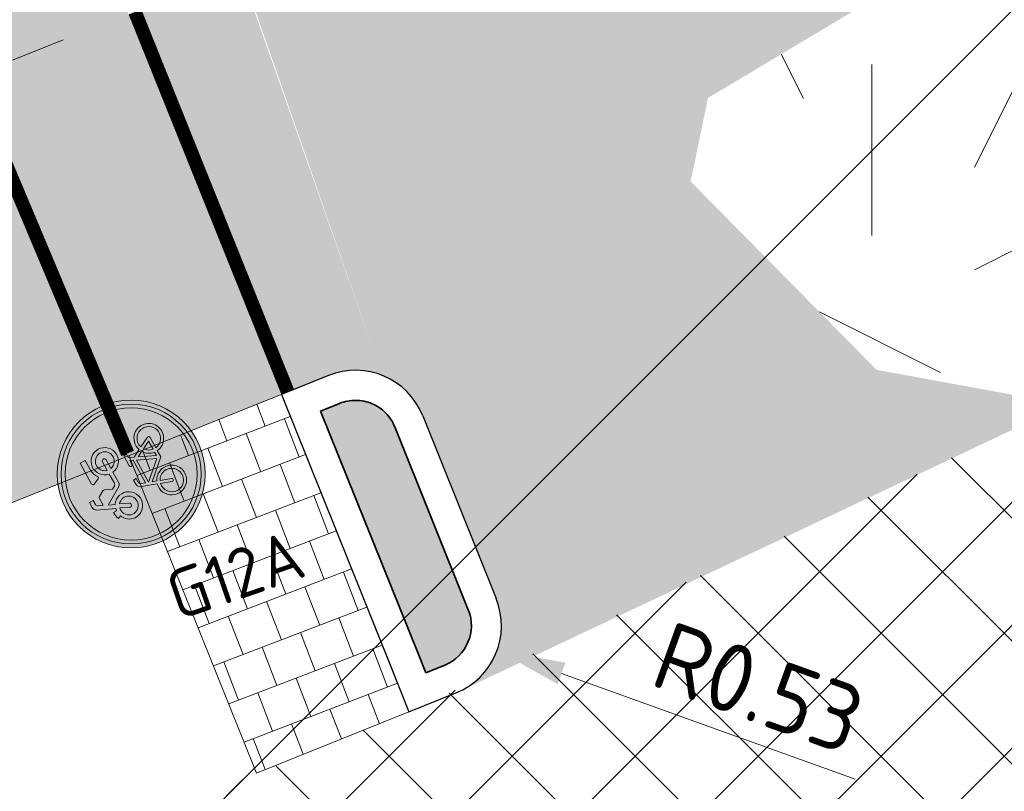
# Model space of a CAD drawing. Header units: metres. Extents: x 39929 to 50394, y 387420 to 399996.
# Tile 65 of 96: x 49084.28 to 49091.47, y 391637.69 to 391643.33. Entities that reach past the tile are written whole.
import ezdxf

# ---------------------------------------------------------------- set-up
doc = ezdxf.new("R2010")
doc.units = ezdxf.units.M
doc.linetypes.add('VH-RWSBAND-SO', pattern=[24, 10, -2, 2, -2, 2, -2, 2, -2])
doc.linetypes.add('VW-5050_STREEP', pattern=[1, 0.5, -0.5])
for name, color, linetype, lineweight in [('B-WE-GR-GRAS-A', 62, 'Continuous', 18), ('B-WE-VH-GESLOTENVERHARDING_ASFALT-G', 10, 'Continuous', 18), ('N-WE-VH-KANTOPSLUITING_TROTTOIRBAND_RWS_110 220-G', 210, 'VH-RWSBAND-SO', 35), ('N-WE-VH-KANTVERHARDING-SD', 7, 'Continuous', 25), ('N-WE-VH-OPENVERHARDING_TEGEL-A', 7, 'Continuous', 18), ('N-WE-VH-VERHARDING_ASFALT_ROOD-A', 13, 'Continuous', 18), ('N-WE-VW-MARKERING_DWARS_OVERSTEEK_KANALISATIESTREEP50_010-G', 7, 'VW-5050_STREEP', 13), ('N-WE-VW-VERKEERSTEKEN_BORD-S', 7, 'Continuous', 25), ('Topo', 7, 'Continuous', 18), ('X-XX-AL-500-T25', 7, 'Continuous', 25), ('X-XX-AL-M', 7, 'Continuous', 18), ('X-XX-AL-TEKENBLAD_KADER_BLAD4-VIEWPORT-G', 1, 'Continuous', 18), ('X-XX-AL_500-M', 7, 'Continuous', 18)]:
    doc.layers.add(name, color=color, linetype=linetype, lineweight=lineweight)
doc.layers.add('N-WE-VH-VERHARDING_ASFALT-A', color=251, linetype='Continuous', lineweight=18, transparency=0.25)
doc.layers.add('N-WE-VH-VERHARDING_ASFALT_FIETSPAD-A', color=151, linetype='Continuous', lineweight=18, transparency=0.25)
doc.layers.add('X-XX-AL-HULPLIJN_BLAUW-GD', color=5, linetype='Continuous', lineweight=18, plot=False)
doc.layers.add('X-XX-AL-TEKENBLAD_HULPLIJN-G', color=2, linetype='Continuous', lineweight=18, plot=False)
doc.styles.add('NLCS-ISO-ANNOTATIVE-T25', font='NLCS-ISO.ttf', dxfattribs={"height": 2.5})
doc.styles.add('NLCS-ISO-T25', font='NLCS-ISO.ttf', dxfattribs={"height": 2.5})
doc.dimstyles.new('NLCS-ANNOTATIVE-T25-PIJL_l2_h1', dxfattribs={"dimtxt": 2.5, "dimasz": 2.5, "dimexe": 2, "dimexo": 2, "dimgap": 0.7, "dimtad": 1, "dimzin": 0, "dimdsep": 46, "dimtxsty": 'NLCS-ISO-ANNOTATIVE-T25', "dimcen": 0, "dimdle": 2, "dimclrd": 256, "dimclre": 256, "dimclrt": 256, "dimadec": 1, "dimazin": 0, "dimtfac": 1, "dimtofl": 0, "dimtmove": 1, "dimatfit": 0, "dimfxl": 2, "dimfxlon": 1, "dimtfillclr": 256, "dimtolj": 1, "dimtzin": 0, "dimlwd": 18, "dimlwe": 18, "dimarcsym": 0})
picture_1 = doc.add_image_def('image1.tif', size_in_pixel=(8000, 10000))

# ---------------------------------------------------------------- blocks, each defined once
blk = doc.blocks.new('SVW-VERKEERSTEKEN_BORD_G12A-SO')
h = blk.add_hatch(color=146)
h.dxf.hatch_style = 1
edge = h.paths.add_edge_path(flags=17)
edge.add_arc((0, 0), 2.556, 0, 360)
edge = h.paths.add_edge_path()
edge.add_arc((0, 0), 2.7, 0, 360)
h = blk.add_hatch(color=7)
h.dxf.hatch_style = 1
edge = h.paths.add_edge_path(flags=17)
edge.add_arc((0, 0), 2.411999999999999, 0, 360)
edge = h.paths.add_edge_path()
edge.add_arc((0, 0), 2.556, 0, 360)
h = blk.add_hatch(color=146)
h.dxf.hatch_style = 1
edge = h.paths.add_edge_path()
edge.add_arc((0, 0), 2.411999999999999, 0, 360)
h = blk.add_hatch(color=7)
h.dxf.hatch_style = 1
h.paths.add_polyline_path([(-0.0395209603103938, 1.197510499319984), (-0.1704968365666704, 1.41034629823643, 0.2553060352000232), (-0.2258788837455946, 1.440596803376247), (-0.5135433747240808, 1.440596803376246), (-0.4406092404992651, 1.610765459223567, -0.3183027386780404), (-0.3433747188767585, 1.679644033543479), (-0.1853562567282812, 1.679644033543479), (-0.1853562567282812, 1.833606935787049), (-0.383897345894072, 1.833606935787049, 0.3213273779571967), (-0.5500104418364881, 1.736372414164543), (-0.8336193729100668, 1.100275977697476), (-0.9267983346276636, 1.116465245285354), (-0.9267983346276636, 1.238033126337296, 0.1068023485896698), (-1.198257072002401, 1.18939937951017), (-1.145600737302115, 1.075942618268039, 0.671061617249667), (-1.191819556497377, 0.1792868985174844, 0.9483494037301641), (-0.6918066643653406, 1.043531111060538), (-0.5905165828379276, 1.278522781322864), (-0.1813006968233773, 0.6100148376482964, 0.2591533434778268), (-0.07193246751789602, 0.5492473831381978), (0.3778060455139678, 0.5492473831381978, 0.9315490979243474), (1.370462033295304, 0.6181259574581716, 0.9228273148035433), (0.3818616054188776, 0.6991712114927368), (0.00100166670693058, 0.6991712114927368, -0.2554646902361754), (-0.08812173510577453, 0.7477719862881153), (-0.1610558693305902, 0.8612287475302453), (-0.03546540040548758, 1.132687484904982, 0.2495832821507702)])
h.paths.add_polyline_path([(-1.094607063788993, 0.3061953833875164, -0.9295088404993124), (-0.8887697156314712, 0.9604046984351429), (-1.03960478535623, 0.6328500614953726, 1), (-0.903425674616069, 0.5701411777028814), (-0.7525906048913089, 0.8976958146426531, -0.8633696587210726)], flags=16)
h.paths.add_polyline_path([(1.216136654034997, 0.6359179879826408, -0.9295088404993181), (0.5358080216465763, 0.5492473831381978), (0.896423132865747, 0.5492473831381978, 1), (0.896423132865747, 0.6991712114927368), (0.5358080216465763, 0.6991712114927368, -0.8633696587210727)], flags=16)
h = blk.add_hatch(color=7)
h.dxf.hatch_style = 1
h.paths.add_polyline_path([(0.8396782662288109, 1.238033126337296), (1.236760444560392, 1.238033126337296), (1.236760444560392, 1.440596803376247), (0.3737504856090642, 1.440596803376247, 0.5721557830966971), (0.3226817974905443, 1.353717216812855), (0.4223842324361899, 1.140765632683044, 0.4363209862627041), (0.5005162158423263, 1.117375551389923, -0.140126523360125)])
h = blk.add_hatch(color=7)
h.dxf.hatch_style = 1
h.paths.add_polyline_path([(0.4912628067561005, -0.3947748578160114), (0.5803862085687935, -0.1962502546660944), (0.7140877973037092, -0.1962502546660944), (0.7140877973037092, -0.08279349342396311), (0.2967937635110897, -0.08279349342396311, 1), (0.2967937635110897, -0.1962502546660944), (0.4588512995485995, -0.1962502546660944), (0.406161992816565, -0.3097070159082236), (-0.5338046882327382, -0.3097070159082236), (-0.468943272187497, -0.1369031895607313, -0.3458606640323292), (-0.3798417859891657, -0.08279349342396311), (-0.2380290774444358, -0.08279349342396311), (-0.2380290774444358, 0.03063029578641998), (-0.4000621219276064, 0.03046154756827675, 0.3343475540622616), (-0.5824219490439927, -0.1071268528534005), (-0.776890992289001, -0.6621780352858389, 0.7942654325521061), (-1.252066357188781, -1.612825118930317, 0.4733002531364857), (-0.4284707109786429, -1.452491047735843, 0.427470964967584), (-0.671561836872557, -0.7027006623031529), (-0.6148334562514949, -0.5365875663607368), (0.02935761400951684, -1.249673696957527), (0.2886826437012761, -1.249673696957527, 0.5293484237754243), (1.090652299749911, -1.671181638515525, 0.4761740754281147), (1.250912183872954, -0.8476350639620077, 0.3180092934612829), (0.6411536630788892, -0.686478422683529)])
h.paths.add_polyline_path([(-0.5662161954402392, -0.4190752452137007), (0.3535056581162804, -0.4190752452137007), (0.04557985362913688, -1.099749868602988)], flags=16)
h.paths.add_polyline_path([(-0.7120679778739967, -0.812101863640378, -0.5422541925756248), (-0.6332947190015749, -1.524608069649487, -0.6326380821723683), (-1.33601422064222, -1.192928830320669, -0.479902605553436), (-0.8174136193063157, -0.775634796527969), (-0.9592263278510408, -1.176739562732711, 1.053204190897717), (-0.8498251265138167, -1.209151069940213)], flags=16)
h.paths.add_polyline_path([(0.4304953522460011, -0.5244208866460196), (0.5398635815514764, -0.7351121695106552, 0.2341669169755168), (0.2886826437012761, -1.136216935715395), (0.1509254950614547, -1.136216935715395)], flags=16)
h.paths.add_polyline_path([(0.5925528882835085, -0.8404578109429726), (0.7464993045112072, -1.136216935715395), (0.406161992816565, -1.136216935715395, -0.2160576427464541)], flags=16)
h.paths.add_polyline_path([(0.406161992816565, -1.249673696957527), (0.8396782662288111, -1.249673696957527, 0.566150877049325), (0.8883120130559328, -1.168628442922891), (0.6938429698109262, -0.7877685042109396, -0.5642606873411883), (1.255989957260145, -1.258442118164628, -0.3964878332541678), (0.791426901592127, -1.620578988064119, -0.3501344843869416)], flags=16)
at = {"color": 7, "lineweight": 0}
for points in [[(0.3818616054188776, 0.6991712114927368, -0.9228273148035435), (1.370462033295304, 0.6181259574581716, -0.931549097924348), (0.3778060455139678, 0.5492473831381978), (-0.07193246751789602, 0.5492473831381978, -0.2591533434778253), (-0.1813006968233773, 0.6100148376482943), (-0.5905165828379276, 1.278522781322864), (-0.6918066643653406, 1.043531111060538, -0.9483494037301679), (-1.191819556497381, 0.1792868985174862, -0.6710616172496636), (-1.145600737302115, 1.075942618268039), (-1.198257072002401, 1.18939937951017, -0.1068023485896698), (-0.9267983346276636, 1.238033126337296), (-0.9267983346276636, 1.116465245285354), (-0.8336193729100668, 1.100275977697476), (-0.5500104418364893, 1.736372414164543, -0.3213273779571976), (-0.3838973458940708, 1.833606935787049), (-0.1853562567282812, 1.833606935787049), (-0.1853562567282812, 1.679644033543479), (-0.3433747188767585, 1.679644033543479, 0.3183027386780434), (-0.4406092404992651, 1.610765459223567), (-0.5135433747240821, 1.440596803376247), (-0.2258788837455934, 1.440596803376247, -0.2655979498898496), (-0.1691669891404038, 1.408185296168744), (-0.0395209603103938, 1.197510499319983, -0.2495832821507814), (-0.03546540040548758, 1.132687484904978), (-0.1610558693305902, 0.8612287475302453), (-0.08812173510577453, 0.747771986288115, 0.2554646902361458), (0.001001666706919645, 0.6991712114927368)], [(1.236760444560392, 1.440596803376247), (0.373750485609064, 1.440596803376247, 0.5265277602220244), (0.3192099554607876, 1.361132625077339), (0.4223842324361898, 1.140765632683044, 0.4856487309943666), (0.5079099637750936, 1.122579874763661, -0.1366086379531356), (0.8396782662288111, 1.238033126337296), (1.236760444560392, 1.238033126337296)], [(-0.7525906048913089, 0.8976958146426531, -0.8633696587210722), (-1.094607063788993, 0.3061953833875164, -0.9295088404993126), (-0.8887697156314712, 0.9604046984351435), (-1.03960478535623, 0.6328500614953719, 0.9999999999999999), (-0.903425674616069, 0.5701411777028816)], [(0.5358080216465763, 0.6991712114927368, -0.8633696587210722), (1.216136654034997, 0.6359179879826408, -0.9295088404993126), (0.5358080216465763, 0.5492473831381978), (0.896423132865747, 0.5492473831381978, 0.9999999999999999), (0.896423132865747, 0.6991712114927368)], [(0.4912628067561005, -0.3947748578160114), (0.5803862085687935, -0.1962502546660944), (0.7140877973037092, -0.1962502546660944), (0.7140877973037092, -0.08279349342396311), (0.2967937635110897, -0.08279349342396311, 0.9999999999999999), (0.2967937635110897, -0.1962502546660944), (0.4588512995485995, -0.1962502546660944), (0.406161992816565, -0.3097070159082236), (-0.5338046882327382, -0.3097070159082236), (-0.468943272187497, -0.1369031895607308, -0.3458606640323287), (-0.3798417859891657, -0.08279349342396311), (-0.2380290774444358, -0.08279349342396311), (-0.2380290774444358, 0.03063029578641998), (-0.4000621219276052, 0.03046154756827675, 0.3343475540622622), (-0.5824219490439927, -0.1071268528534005), (-0.776890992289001, -0.6621780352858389, 0.7942654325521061), (-1.252066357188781, -1.612825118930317, 0.4733002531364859), (-0.4284707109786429, -1.452491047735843, 0.4274709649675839), (-0.671561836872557, -0.7027006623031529), (-0.6148334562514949, -0.5365875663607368), (0.02935761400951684, -1.249673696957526), (0.2886826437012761, -1.249673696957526, 0.5293484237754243), (1.090652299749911, -1.671181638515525, 0.4761740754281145), (1.250912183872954, -0.8476350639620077, 0.3180092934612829), (0.6411536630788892, -0.686478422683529)], [(0.4304953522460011, -0.5244208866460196), (0.1509254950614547, -1.136216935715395), (0.2886826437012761, -1.136216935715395, -0.2341669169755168), (0.5398635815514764, -0.7351121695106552)], [(-0.7120679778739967, -0.8121018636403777, -0.5422541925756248), (-0.6332947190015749, -1.524608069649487, -0.6326380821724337), (-1.33601422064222, -1.192928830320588, -0.479902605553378), (-0.8174136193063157, -0.775634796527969), (-0.9592263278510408, -1.176739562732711, 1.053204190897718), (-0.8498251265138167, -1.209151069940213)], [(0.6938429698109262, -0.7877685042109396, -0.5642606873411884), (1.255989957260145, -1.258442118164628, -0.3964878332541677), (0.791426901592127, -1.620578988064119, -0.3501344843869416), (0.406161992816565, -1.249673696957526), (0.8396782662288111, -1.249673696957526, 0.5661508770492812), (0.8883120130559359, -1.168628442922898)], [(0.7464993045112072, -1.136216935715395), (0.5925528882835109, -0.8404578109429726, 0.2160576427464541), (0.406161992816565, -1.136216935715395)]]:
    blk.add_lwpolyline(points, format="xyb", close=True, dxfattribs=at)
blk.add_lwpolyline([(0.3535056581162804, -0.4190752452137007), (-0.5662161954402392, -0.4190752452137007), (0.04557985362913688, -1.099749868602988)], close=True, dxfattribs=at)
at = {"color": 146, "lineweight": 0}
blk.add_circle((0, 0), 2.7, dxfattribs=at)
at = {"color": 7, "lineweight": 0}
for radius in [2.556, 2.411999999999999]:
    blk.add_circle((0, 0), radius, dxfattribs=at)
blk = doc.blocks.new('*D327')
at = {"layer": 'Defpoints', "color": 0, "transparency": 16777216}
for p in [(49083.17669729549, 391644.8732208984), (49084.22572487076, 391643.0336990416), (49083.95908759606, 391642.9265351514)]:
    blk.add_point(p, dxfattribs=at)
at = {"layer": 'X-XX-AL_500-M', "lineweight": 18, "transparency": 16777216}
for p, q in [((49083.4433345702, 391644.9803847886), (49083.81448044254, 391645.1295516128)), ((49083.62979310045, 391644.5164524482), (49084.03926634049, 391643.497631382)), ((49084.22572487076, 391643.0336990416), (49084.5968707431, 391643.1828658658))]:
    blk.add_line(p, q, dxfattribs=at)
at = {"layer": 'X-XX-AL_500-M', "transparency": 16777216}
for points in [[(49083.7071151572, 391644.5475288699), (49083.5524710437, 391644.4853760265), (49083.4433345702, 391644.9803847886)], [(49084.11658839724, 391643.5287078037), (49083.96194428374, 391643.4665549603), (49084.22572487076, 391643.0336990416)]]:
    blk.add_solid(points, dxfattribs=at)
at = {"layer": 'X-XX-AL_500-M', "transparency": 16777216, "insert": (49084.19639694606, 391644.1524795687), "char_height": 0.5, "attachment_point": 5, "rotation": 291.89563283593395, "style": 'NLCS-ISO-ANNOTATIVE-T25'}
blk.add_mtext('\\A1;2.10', dxfattribs=at)
blk = doc.blocks.new('*D315')
at = {"layer": 'Defpoints', "color": 0, "transparency": 16777216}
for p in [(49091.27977450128, 391650.3298892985), (49090.84685167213, 391634.8992719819)]:
    blk.add_point(p, dxfattribs=at)
at = {"layer": 'X-XX-AL-M', "lineweight": 18, "transparency": 16777216}
blk.add_line((49091.19339572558, 391647.2511007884), (49091.26575197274, 391649.8300859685), dxfattribs=at)
at = {"layer": 'X-XX-AL-M', "transparency": 16777216}
blk.add_solid([(49091.18245141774, 391649.8324230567), (49091.34905252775, 391649.8277488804), (49091.27977450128, 391650.3298892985)], dxfattribs=at)
at = {"layer": 'X-XX-AL-M', "transparency": 16777216, "insert": (49090.83201486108, 391648.2766391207), "char_height": 0.5, "attachment_point": 5, "rotation": 88.39292587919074, "style": 'NLCS-ISO-ANNOTATIVE-T25'}
blk.add_mtext('\\A1;R15.00', dxfattribs=at)
blk = doc.blocks.new('*D463')
at = {"layer": 'Defpoints', "color": 0, "transparency": 16777216}
for p in [(49087.26822332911, 391638.90303946), (49087.7668267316, 391638.723332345)]:
    blk.add_point(p, dxfattribs=at)
at = {"layer": 'X-XX-AL-M', "lineweight": 18, "transparency": 16777216}
blk.add_line((49090.3821426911, 391637.7807176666), (49088.23720729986, 391638.5537973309), dxfattribs=at)
at = {"layer": 'X-XX-AL-M', "transparency": 16777216}
blk.add_solid([(49088.26546313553, 391638.6321940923), (49088.20895146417, 391638.4754005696), (49087.7668267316, 391638.723332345)], dxfattribs=at)
at = {"layer": 'X-XX-AL-M', "transparency": 16777216, "insert": (49089.67710259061, 391638.449386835), "char_height": 0.5, "attachment_point": 5, "rotation": 340.1797747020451, "style": 'NLCS-ISO-ANNOTATIVE-T25'}
blk.add_mtext('\\A1;R0.53', dxfattribs=at)

msp = doc.modelspace()

# ---------------------------------------------------------------- hatches: boundary and pattern name
at = {"layer": 'B-WE-GR-GRAS-A'}
h = msp.add_hatch(dxfattribs=at)
h.set_pattern_fill('AGR-GRAS_02-SO', color=256, scale=0.5, style=0, pattern_type=2)
h.set_pattern_definition([(0, (0, 0), (5, 5), [1.25, -3.75]), (0, (2.75, 3), (5, 5), [1.25, -3.75]), (90, (0.5, 1.75), (-5, 5), [1.25, -3.75]), (90, (2.5, 3.5), (-5, 5), [1.25, -3.75]), (45, (1, 3.5), (0, 5.000000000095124), [1.25, -5.82106781]), (135, (2.75, 0), (-5.000000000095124, 0), [1.25, -5.82106781]), (26.56505119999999, (1.25, 1.5), (5.000000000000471, 2.000322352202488e-09), [1.25, -9.930339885]), (26.56505119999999, (3.5, 4), (5.000000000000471, 2.000322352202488e-09), [1.25, -9.930339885]), (63.43494882, (3.5, 0), (2.549931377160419e-10, 5.00000000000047), [1.25, -9.930339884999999]), (63.43494882, (1.25, 2.25), (2.549931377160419e-10, 5.00000000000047), [1.25, -9.930339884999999]), (63.43494882, (3, 1), (2.549931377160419e-10, 5.00000000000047), [1.25, -9.930339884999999]), (116.5650512, (0, 2.75), (-2.000324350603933e-09, 5.00000000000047), [1.25, -9.930339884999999]), (153.43494882, (1, 0.75), (-5.00000000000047, 2.549949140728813e-10), [1.25, -9.930339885])])
h.paths.add_polyline_path([(49096.787, 391643.666), (49095.271, 391644.561), (49093.113, 391645.034), (49089.30671815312, 391642.7582452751), (49089.18, 391642.148), (49090.538, 391640.772), (49091.921, 391640.519)])
at = {"layer": 'N-WE-VH-OPENVERHARDING_TEGEL-A', "true_color": 0xffffff}
h = msp.add_hatch(dxfattribs=at)
h.set_pattern_fill('AVH-TEGEL_300X300_HALFST', angle=111, style=0, pattern_type=2)
h.set_pattern_definition([(111, (0, 0), (-0.2475474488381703, 0.2263189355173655), [0.3, -0.3]), (201, (0, 0), (0.1075103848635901, -0.2800741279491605), [])])
h.paths.add_polyline_path([(49086.19031639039, 391640.5929734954), (49085.07681897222, 391640.145621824), (49086.00911225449, 391637.8258152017), (49087.12255943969, 391638.2732918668)])
at = {"layer": 'N-WE-VH-VERHARDING_ASFALT-A', "transparency": 33554508}
h = msp.add_hatch(color=256, dxfattribs=at)
h.dxf.hatch_style = 1
edge = h.paths.add_edge_path(flags=16)
edge.add_line((49093.09134716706, 391670.6922210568), (49091.47232629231, 391674.0087480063))
edge.add_line((49091.47232629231, 391674.0087480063), (49093.76285186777, 391675.0104927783))
edge.add_line((49093.76285186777, 391675.0104927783), (49093.91219121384, 391674.6690229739))
edge.add_line((49093.91219121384, 391674.6690229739), (49094.89951232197, 391671.5449081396))
edge.add_arc((49093.98254990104, 391671.1458769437), 1.000022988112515, -153.0221855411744, 23.51705465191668, ccw=False)
edge = h.paths.add_edge_path(flags=16)
edge.add_line((49111.02041476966, 391666.817563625), (49112.77549576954, 391667.5328518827))
edge.add_line((49112.77549576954, 391667.5328518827), (49113.55123081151, 391665.6876995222))
edge.add_line((49113.55123081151, 391665.6876995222), (49111.77792458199, 391664.9665702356))
edge.add_arc((49111.39988005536, 391665.8923576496), 1.000000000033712, 112.3005651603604, 292.2126086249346, ccw=False)
edge = h.paths.add_edge_path(flags=16)
edge.add_line((49092.56075814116, 391677.7591234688), (49090.27023256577, 391676.7573786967))
edge.add_line((49090.27023256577, 391676.7573786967), (49090.12197433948, 391677.0963764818))
edge.add_arc((49112.42467565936, 391681.8925196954), 22.81257275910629, 186.5608314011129, 192.136488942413, ccw=False)
edge.add_arc((49100.83540349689, 391680.5466793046), 11.14543184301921, 172.5144302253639, 186.4947256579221, ccw=False)
edge.add_arc((49090.31161775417, 391681.9392722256), 0.5299999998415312, 94.90467669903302, 173.5655950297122, ccw=False)
edge.add_line((49090.26630368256, 391682.4673315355), (49090.60889672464, 391682.4967302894))
edge.add_arc((49090.65421079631, 391681.9686709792), 0.5300000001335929, 16.692782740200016, 94.90467670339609, ccw=False)
edge.add_arc((49253.1503804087, 391730.2749077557), 168.9943291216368, 196.5555293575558, 197.9838400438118)
edge.add_line((49092.4124999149, 391678.0981212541), (49092.56075814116, 391677.7591234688))
h.paths.add_polyline_path([(49129.43756416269, 391672.1511516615), (49142.362, 391677.956), (49152.59050000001, 391682.525), (49162.819, 391687.094), (49177.257, 391693.575), (49177.292, 391693.592), (49170.038, 391690.3345), (49162.819, 391687.094), (49152.59050000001, 391682.525), (49142.362, 391677.956), (49129.43756416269, 391672.1511516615), (49123.30195669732, 391669.6573770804), (49117.70787462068, 391667.3830094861), (49123.30195669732, 391669.6573770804)], flags=0)
edge = h.paths.add_edge_path(flags=16)
edge.add_line((49176.3690000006, 391695.6779999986), (49169.063, 391691.991))
edge.add_line((49169.063, 391691.991), (49157.97676718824, 391685.9613799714))
edge.add_line((49157.97676718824, 391685.9613799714), (49145.384, 391680.898))
edge.add_line((49145.384, 391680.898), (49132.89157030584, 391675.738262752))
edge.add_line((49132.89157030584, 391675.738262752), (49128.72664061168, 391674.0180255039))
edge.add_line((49128.72664061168, 391674.0180255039), (49128.56390743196, 391673.950932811))
edge.add_line((49128.56390743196, 391673.950932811), (49116.95943626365, 391669.2348671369))
edge.add_line((49116.95943626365, 391669.2348671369), (49117.70787462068, 391667.3830094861))
edge.add_line((49117.70787462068, 391667.3830094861), (49123.30195669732, 391669.6573770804))
edge.add_line((49123.30195669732, 391669.6573770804), (49129.43756416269, 391672.1511516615))
edge.add_line((49129.43756416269, 391672.1511516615), (49135.8985, 391675.053))
edge.add_line((49135.8985, 391675.053), (49142.362, 391677.956))
edge.add_line((49142.362, 391677.956), (49152.59050000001, 391682.525))
edge.add_line((49152.59050000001, 391682.525), (49162.819, 391687.094))
edge.add_line((49162.819, 391687.094), (49170.038, 391690.3345))
edge.add_line((49170.038, 391690.3345), (49177.292, 391693.592))
edge.add_line((49177.292, 391693.592), (49177.3487019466, 391693.6186630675))
edge.add_line((49177.3487019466, 391693.6186630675), (49187.06922782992, 391698.2470051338))
edge.add_line((49187.06922782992, 391698.2470051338), (49196.02824515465, 391702.5143210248))
edge.add_arc((49195.80033172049, 391702.9928139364), 0.529999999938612, 295.469168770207, 383.6903902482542)
edge.add_line((49196.28566861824, 391703.2057648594), (49196.12207442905, 391703.5786127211))
edge.add_arc((49195.63673753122, 391703.3656617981), 0.5300000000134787, 23.69039024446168, 111.9116116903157)
edge.add_line((49195.43895435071, 391703.8573749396), (49181.0210000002, 391698.0580000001))
edge.add_line((49181.0210000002, 391698.0580000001), (49176.3690000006, 391695.6779999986))
edge = h.paths.add_edge_path(flags=16)
edge.add_line((49102.81282452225, 391652.0746245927), (49104.46222710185, 391649.2989834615))
edge.add_arc((49104.00660252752, 391649.0282321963), 0.5300000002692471, -56.12687225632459, 30.720560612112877, ccw=False)
edge.add_line((49104.30200108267, 391648.5881870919), (49102.94435879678, 391647.6768133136))
edge.add_arc((49102.64896024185, 391648.1168584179), 0.5300000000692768, 189.860743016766, 303.8731277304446, ccw=False)
edge.add_line((49102.1267899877, 391648.0260937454), (49101.50698781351, 391651.5918231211))
edge.add_arc((49102.02915806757, 391651.6825877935), 0.5299999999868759, 110.29065181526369, 189.8607430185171, ccw=False)
edge.add_line((49101.84536327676, 391652.1796989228), (49102.17340515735, 391652.3009844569))
edge.add_arc((49102.35719994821, 391651.8038733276), 0.5300000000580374, 30.720560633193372, 110.29065181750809, ccw=False)
edge = h.paths.add_edge_path(flags=16)
edge.add_line((49084.81411249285, 391656.4941874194), (49083.50307978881, 391655.9672717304))
edge.add_line((49083.50307978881, 391655.9672717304), (49082.75724566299, 391657.8230010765))
edge.add_line((49082.75724566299, 391657.8230010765), (49084.06827837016, 391658.3499167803))
edge.add_arc((49084.44119543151, 391657.4220520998), 0.9999999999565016, -68.10436711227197, 111.89563288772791, ccw=False)
edge = h.paths.add_edge_path(flags=16)
edge.add_line((49105.78353832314, 391645.8848116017), (49108.08722941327, 391638.8248339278))
edge.add_arc((49107.58337467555, 391638.6604246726), 0.5299999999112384, -66.57183898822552, 18.07165398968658, ccw=False)
edge.add_line((49107.79410210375, 391638.1741182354), (49107.44034366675, 391638.0208268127))
edge.add_arc((49107.2296162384, 391638.5071332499), 0.5299999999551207, 207.8580555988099, 293.42816102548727, ccw=False)
edge.add_line((49106.76103902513, 391638.2594734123), (49103.44028269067, 391644.542408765))
edge.add_arc((49103.90679676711, 391644.7939333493), 0.5299999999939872, 123.8731277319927, 208.331661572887, ccw=False)
edge.add_line((49103.6113982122, 391645.2339784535), (49104.98560065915, 391646.1564689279))
edge.add_arc((49105.28099921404, 391645.7164238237), 0.5299999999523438, 18.524660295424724, 123.8731277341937, ccw=False)
h.paths.add_polyline_path([(49080.58604266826, 391656.9503753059), (49081.33187678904, 391655.0946459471), (49080.49679858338, 391654.759020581), (49079.75096445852, 391656.6147499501)], flags=16)
h.paths.add_polyline_path([(49078.63752684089, 391656.1672494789), (49079.38336096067, 391654.3115201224), (49066.72039890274, 391649.2221631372), (49066.657, 391649.331), (49048.15, 391641.754), (49032.888, 391635.325), (49012.421, 391625.468), (49005.288, 391622.884), (49004.68, 391624.58), (49004.33550816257, 391625.7832759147), (49015.266, 391630.358), (49026.617, 391634.91), (49038.106, 391639.599), (49050.272, 391644.615), (49065.98302188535, 391651.0602915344), (49065.97576727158, 391651.0783757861)], flags=16)
edge = h.paths.add_edge_path(flags=16)
edge.add_line((49004.13458799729, 391625.6991850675), (49005.07899029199, 391622.8153345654))
edge.add_line((49005.07899029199, 391622.8153345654), (48997.40611121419, 391620.2946400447))
edge.add_line((48997.40611121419, 391620.2946400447), (48987.3843350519, 391617.5067970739))
edge.add_arc((48987.24229384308, 391618.0174087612), 0.5300000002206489, 198.6382650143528, 285.5454254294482, ccw=False)
edge.add_line((48986.74008959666, 391617.8480248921), (48986.61275584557, 391618.2255552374))
edge.add_arc((48987.1149600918, 391618.3949391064), 0.5299999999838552, 111.5782285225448, 198.6382650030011, ccw=False)
edge.add_line((48986.92004134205, 391618.8877947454), (49004.13458799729, 391625.6991850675))
h.paths.add_polyline_path([(49115.00577685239, 391668.4475112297), (49115.84737545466, 391668.7839409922), (49116.59320957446, 391666.9282116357), (49115.75813139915, 391666.592586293)], flags=16)
edge = h.paths.add_edge_path()
edge.add_line((49140.98, 391672.201), (49159.24291366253, 391680.4291471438))
edge.add_line((49159.24291366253, 391680.4291471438), (49166.59482732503, 391683.8302942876))
edge.add_arc((49105.10274285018, 391820.6466804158), 149.9999998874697, 294.2015199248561, 295.1555681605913)
edge.add_arc((50994.34077186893, 387797.7167124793), 4294.455631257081, 114.6913055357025, 115.1555681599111, ccw=False)
edge.add_line((49200.42123265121, 391699.5370383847), (49223.59073551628, 391710.1064524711))
edge.add_line((49223.59073551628, 391710.1064524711), (49246.82250807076, 391720.5382845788))
edge.add_line((49246.82250807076, 391720.5382845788), (49254.53760231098, 391723.7209950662))
edge.add_line((49254.53760231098, 391723.7209950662), (49251.60784800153, 391730.5094467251))
edge.add_line((49251.60784800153, 391730.5094467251), (49224.45925, 391720.20025))
edge.add_line((49224.45925, 391720.20025), (49196.07518949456, 391708.987753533))
edge.add_line((49196.07518949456, 391708.987753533), (49192.31719802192, 391707.4165083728))
edge.add_line((49192.31719802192, 391707.4165083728), (49154.86028015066, 391696.1720432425))
edge.add_line((49154.86028015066, 391696.1720432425), (49125.52143601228, 391684.1796306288))
edge.add_line((49125.52143601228, 391684.1796306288), (49112.64666212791, 391678.9458400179))
edge.add_line((49112.64666212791, 391678.9458400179), (49112.72667504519, 391678.9924198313))
edge.add_line((49112.72667504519, 391678.9924198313), (49111.03663551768, 391678.6992500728))
edge.add_line((49111.03663551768, 391678.6992500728), (49107.746, 391678.354))
edge.add_line((49107.746, 391678.354), (49105.953, 391678.319))
edge.add_line((49105.953, 391678.319), (49104.81599999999, 391678.6930000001))
edge.add_line((49104.81599999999, 391678.6930000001), (49103.894, 391679.295))
edge.add_line((49103.894, 391679.295), (49103.225, 391679.18))
edge.add_line((49103.225, 391679.18), (49100.16, 391681.611))
edge.add_line((49100.16, 391681.611), (49098.424, 391684.931))
edge.add_line((49098.424, 391684.931), (49098.008, 391685.925))
edge.add_line((49098.008, 391685.925), (49097.525, 391687.921))
edge.add_line((49097.525, 391687.921), (49097.28, 391690.355))
edge.add_line((49097.28, 391690.355), (49097.313, 391692.637))
edge.add_line((49097.313, 391692.637), (49097.968, 391695.706))
edge.add_line((49097.968, 391695.706), (49098.602, 391697.048))
edge.add_line((49098.602, 391697.048), (49099.21437354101, 391697.9415826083))
edge.add_line((49099.21437354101, 391697.9415826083), (49099.648, 391698.439))
edge.add_line((49099.648, 391698.439), (49103.41364659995, 391702.6570484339))
edge.add_line((49103.41364659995, 391702.6570484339), (49104.114, 391703.503))
edge.add_line((49104.114, 391703.503), (49100.52325564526, 391708.1105520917))
edge.add_line((49100.52325564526, 391708.1105520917), (49094.4008480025, 391703.1982630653))
edge.add_line((49094.4008480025, 391703.1982630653), (49092.42308900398, 391701.7853827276))
edge.add_line((49092.42308900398, 391701.7853827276), (49090.493, 391700.672))
edge.add_line((49090.493, 391700.672), (49089.243, 391700.144))
edge.add_line((49089.243, 391700.144), (49087.579, 391699.604))
edge.add_line((49087.579, 391699.604), (49086.194, 391699.327))
edge.add_line((49086.194, 391699.327), (49085.049, 391699.243))
edge.add_line((49085.049, 391699.243), (49083.904, 391699.159))
edge.add_line((49083.904, 391699.159), (49082.846, 391699.164))
edge.add_line((49082.846, 391699.164), (49081.889, 391699.303))
edge.add_line((49081.889, 391699.303), (49079.933, 391699.769))
edge.add_line((49079.933, 391699.769), (49077.574, 391696.042))
edge.add_line((49077.574, 391696.042), (49078.224, 391695.547))
edge.add_line((49078.224, 391695.547), (49078.8175, 391694.826))
edge.add_line((49078.8175, 391694.826), (49079.411, 391694.105))
edge.add_line((49079.411, 391694.105), (49079.961, 391693.173))
edge.add_line((49079.961, 391693.173), (49080.489, 391691.798))
edge.add_line((49080.489, 391691.798), (49080.69, 391690.556))
edge.add_line((49080.69, 391690.556), (49080.90100950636, 391688.1808943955))
edge.add_line((49080.90100950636, 391688.1808943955), (49080.8765, 391686.323))
edge.add_line((49080.8765, 391686.323), (49080.775, 391684.245))
edge.add_line((49080.775, 391684.245), (49080.62, 391682.91))
edge.add_line((49080.62, 391682.91), (49079.952, 391680.176))
edge.add_line((49079.952, 391680.176), (49082.416, 391679.529))
edge.add_line((49082.416, 391679.529), (49083.498, 391679.539))
edge.add_line((49083.498, 391679.539), (49083.846, 391677.631))
edge.add_line((49083.846, 391677.631), (49084.082, 391674.051))
edge.add_line((49084.082, 391674.051), (49084.053, 391670.611))
edge.add_line((49084.053, 391670.611), (49084.017, 391669.89))
edge.add_line((49084.017, 391669.89), (49083.62928734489, 391668.5730030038))
edge.add_line((49083.62928734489, 391668.5730030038), (49083.081, 391667.563))
edge.add_line((49083.081, 391667.563), (49082.544, 391666.81))
edge.add_line((49082.544, 391666.81), (49082.009, 391666.182))
edge.add_line((49082.009, 391666.182), (49081.292, 391665.488))
edge.add_line((49081.292, 391665.488), (49079.871, 391664.491))
edge.add_line((49079.871, 391664.491), (49077.77715639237, 391663.5688321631))
edge.add_line((49077.77715639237, 391663.5688321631), (49077.07570994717, 391663.2711205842))
edge.add_line((49077.07570994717, 391663.2711205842), (49057.12228903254, 391655.1351642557))
edge.add_line((49057.12228903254, 391655.1351642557), (49051.132, 391652.513))
edge.add_line((49051.132, 391652.513), (49041.363, 391645.925))
edge.add_line((49041.363, 391645.925), (49037.25, 391644.1245))
edge.add_line((49037.25, 391644.1245), (49028.756, 391640.5685000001))
edge.add_line((49028.756, 391640.5685000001), (49016.704, 391635.627))
edge.add_line((49016.704, 391635.627), (49005.658, 391631.191))
edge.add_line((49005.658, 391631.191), (48997.34632720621, 391627.8791990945))
edge.add_line((48997.34632720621, 391627.8791990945), (48987.226, 391623.897))
edge.add_line((48987.226, 391623.897), (48977.103, 391619.973))
edge.add_line((48977.103, 391619.973), (48970.82762979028, 391617.8117462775))
edge.add_line((48970.82762979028, 391617.8117462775), (48962.962, 391615.081))
edge.add_line((48962.962, 391615.081), (48951.262, 391611.356))
edge.add_line((48951.262, 391611.356), (48942.617, 391608.597))
edge.add_line((48942.617, 391608.597), (48937.094, 391607.089))
edge.add_line((48937.094, 391607.089), (48933.18163374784, 391606.174796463))
edge.add_line((48933.18163374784, 391606.174796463), (48902.54292098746, 391598.5967962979))
edge.add_line((48902.54292098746, 391598.5967962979), (48904.34653898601, 391591.3408313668))
edge.add_line((48904.34653898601, 391591.3408313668), (48909.779, 391592.691))
edge.add_line((48909.779, 391592.691), (48915.481, 391594.1575))
edge.add_line((48915.481, 391594.1575), (48921.183, 391595.624))
edge.add_line((48921.183, 391595.624), (48929.796, 391597.807))
edge.add_line((48929.796, 391597.807), (48937.765, 391599.733))
edge.add_line((48937.765, 391599.733), (48943.738, 391601.216))
edge.add_line((48943.738, 391601.216), (48949.711, 391602.699))
edge.add_line((48949.711, 391602.699), (48957.891, 391604.7865))
edge.add_line((48957.891, 391604.7865), (48966.071, 391606.874))
edge.add_line((48966.071, 391606.874), (48977.577, 391609.991))
edge.add_line((48977.577, 391609.991), (48990.188, 391613.548))
edge.add_line((48990.188, 391613.548), (48995.094, 391614.985))
edge.add_line((48995.094, 391614.985), (49001.813, 391616.949))
edge.add_line((49001.813, 391616.949), (49006.974, 391618.44))
edge.add_line((49006.974, 391618.44), (49012.8115, 391619.9615))
edge.add_line((49012.8115, 391619.9615), (49022.7195, 391622.515))
edge.add_line((49022.7195, 391622.515), (49032.081, 391624.888))
edge.add_line((49032.081, 391624.888), (49041.624, 391627.148))
edge.add_line((49041.624, 391627.148), (49046.461, 391628.246))
edge.add_line((49046.461, 391628.246), (49051.298, 391629.344))
edge.add_line((49051.298, 391629.344), (49059.15172424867, 391631.2818946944))
edge.add_line((49059.15172424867, 391631.2818946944), (49064.984, 391632.721))
edge.add_line((49064.984, 391632.721), (49065.117, 391632.506))
edge.add_line((49065.117, 391632.506), (49066.6035, 391632.9865))
edge.add_line((49066.6035, 391632.9865), (49065.247, 391636.082))
edge.add_line((49065.247, 391636.082), (49065.0355108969, 391636.5043725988))
edge.add_arc((49065.96337556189, 391636.8772896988), 1.000000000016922, 112.01535483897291, 201.8956352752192, ccw=False)
edge.add_line((49065.58852050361, 391637.8043731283), (49083.16931292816, 391644.8915941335))
edge.add_line((49083.16931292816, 391644.8915941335), (49084.29013491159, 391645.3207213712))
edge.add_line((49084.29013491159, 391645.3207213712), (49084.63344484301, 391645.4587006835))
edge.add_arc((49084.83109088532, 391644.9669324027), 0.530000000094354, 21.89563287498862, 111.8956328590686, ccw=False)
edge.add_line((49085.32285916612, 391645.1645784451), (49085.74253022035, 391644.1399324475))
edge.add_line((49085.74253022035, 391644.1399324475), (49086.87738071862, 391640.8712386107))
edge.add_line((49086.87738071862, 391640.8712386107), (49086.53362632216, 391640.730952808))
edge.add_arc((49086.73127236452, 391640.2391845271), 0.5300000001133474, 21.895632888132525, 111.8956328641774, ccw=False)
edge.add_line((49087.22304064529, 391640.4368305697), (49087.75999160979, 391639.1006855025))
edge.add_arc((49087.26822332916, 391638.90303946), 0.5299999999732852, -68.10436711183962, 21.895632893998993, ccw=False)
edge.add_line((49087.46586937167, 391638.4112711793), (49091.921, 391640.519))
edge.add_line((49091.921, 391640.519), (49090.538, 391640.772))
edge.add_line((49090.538, 391640.772), (49089.18, 391642.148))
edge.add_line((49089.18, 391642.148), (49089.30671815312, 391642.7582452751))
edge.add_line((49089.30671815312, 391642.7582452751), (49093.113, 391645.034))
edge.add_line((49093.113, 391645.034), (49095.271, 391644.561))
edge.add_line((49095.271, 391644.561), (49096.787, 391643.666))
edge.add_line((49096.787, 391643.666), (49097.323, 391644.013))
edge.add_line((49097.323, 391644.013), (49099.242, 391642.149))
edge.add_line((49099.242, 391642.149), (49100.683, 391639.988))
edge.add_line((49100.683, 391639.988), (49102.38412834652, 391637.1009659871))
edge.add_line((49102.38412834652, 391637.1009659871), (49103.55251530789, 391634.6273828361))
edge.add_line((49103.55251530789, 391634.6273828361), (49104.31228325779, 391632.7766190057))
edge.add_line((49104.31228325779, 391632.7766190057), (49104.67285867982, 391631.1964896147))
edge.add_line((49104.67285867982, 391631.1964896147), (49105.10132466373, 391629.3166879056))
edge.add_line((49105.10132466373, 391629.3166879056), (49105.19866263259, 391626.9789418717))
edge.add_line((49105.19866263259, 391626.9789418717), (49105.20832933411, 391624.9332547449))
edge.add_line((49105.20832933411, 391624.9332547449), (49104.95523073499, 391623.404445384))
edge.add_line((49104.95523073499, 391623.404445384), (49104.4483460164, 391621.3472676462))
edge.add_line((49104.4483460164, 391621.3472676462), (49103.9809067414, 391620.4309501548))
edge.add_line((49103.9809067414, 391620.4309501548), (49102.91099257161, 391618.7487094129))
edge.add_line((49102.91099257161, 391618.7487094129), (49102.476, 391617.911))
edge.add_line((49102.476, 391617.911), (49102.39798623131, 391617.2381473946))
edge.add_line((49102.39798623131, 391617.2381473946), (49101.94363372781, 391616.6063138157))
edge.add_line((49101.94363372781, 391616.6063138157), (49101.01016552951, 391615.4635646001))
edge.add_line((49101.01016552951, 391615.4635646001), (49098.65203439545, 391612.9245585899))
edge.add_line((49098.65203439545, 391612.9245585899), (49096.29390326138, 391610.3855525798))
edge.add_line((49096.29390326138, 391610.3855525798), (49093.93577212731, 391607.8465465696))
edge.add_line((49093.93577212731, 391607.8465465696), (49091.57764099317, 391605.3075405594))
edge.add_line((49091.57764099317, 391605.3075405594), (49088.931, 391602.802))
edge.add_line((49088.931, 391602.802), (49092.056, 391599.424))
edge.add_line((49092.056, 391599.424), (49093.89109029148, 391601.3485756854))
edge.add_line((49093.89109029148, 391601.3485756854), (49096.39079824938, 391601.3777428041))
edge.add_line((49096.39079824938, 391601.3777428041), (49100.86628225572, 391605.3666414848))
edge.add_line((49100.86628225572, 391605.3666414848), (49108.85665183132, 391613.2673530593))
edge.add_arc((49085.82488648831, 391632.0209137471), 29.7011490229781, 320.8458774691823, 373.2076492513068)
edge.add_line((49114.74039284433, 391638.8070573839), (49113.67701425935, 391644.0872634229))
edge.add_line((49113.67701425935, 391644.0872634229), (49112.642, 391649.6695))
edge.add_line((49112.642, 391649.6695), (49112.284, 391651.249))
edge.add_line((49112.284, 391651.249), (49112.51823797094, 391656.0566928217))
edge.add_line((49112.51823797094, 391656.0566928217), (49112.945, 391657.5140000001))
edge.add_line((49112.945, 391657.5140000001), (49113.724, 391658.7550000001))
edge.add_line((49113.724, 391658.7550000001), (49114.3, 391659.488))
edge.add_line((49114.3, 391659.488), (49115.53399999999, 391660.576))
edge.add_line((49115.53399999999, 391660.576), (49115.79599999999, 391660.74))
edge.add_line((49115.79599999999, 391660.74), (49117.75632919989, 391662.1963253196))
edge.add_line((49117.75632919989, 391662.1963253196), (49119.45831066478, 391662.9319879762))
edge.add_line((49119.45831066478, 391662.9319879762), (49121.857, 391663.775))
edge.add_line((49121.857, 391663.775), (49126.81, 391665.9605))
edge.add_line((49126.81, 391665.9605), (49140.98, 391672.201))
h = msp.add_hatch(color=256, dxfattribs=at)
h.dxf.hatch_style = 1
edge = h.paths.add_edge_path()
edge.add_line((49065.19894789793, 391636.1779666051), (49066.6035, 391632.9865))
edge.add_line((49066.6035, 391632.9865), (49068.09, 391633.467))
edge.add_line((49068.09, 391633.467), (49070.6545, 391634.423))
edge.add_line((49070.6545, 391634.423), (49073.219, 391635.379))
edge.add_line((49073.219, 391635.379), (49075.3575, 391636.2395))
edge.add_line((49075.3575, 391636.2395), (49077.49600004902, 391637.1000000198))
edge.add_line((49077.49600004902, 391637.1000000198), (49086.19026678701, 391640.592953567))
edge.add_line((49086.19026678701, 391640.592953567), (49086.87794144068, 391640.8696175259))
edge.add_line((49086.87794144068, 391640.8696175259), (49085.71279675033, 391644.1942818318))
edge.add_arc((49085.21892463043, 391644.0019531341), 0.5299999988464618, -68.104367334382, 21.27743899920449, ccw=False)
edge.add_line((49085.4165706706, 391643.5101848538), (49085.07326073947, 391643.3722055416))
edge.add_line((49085.07326073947, 391643.3722055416), (49084.29265082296, 391645.3217287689))
edge.add_line((49084.29265082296, 391645.3217287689), (49083.16931292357, 391644.8915941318))
edge.add_line((49083.16931292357, 391644.8915941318), (49083.95982311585, 391642.9247050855))
edge.add_line((49083.95982311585, 391642.9247050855), (49071.71264185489, 391637.8917733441))
edge.add_line((49071.71264185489, 391637.8917733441), (49071.149, 391637.66))
edge.add_line((49071.149, 391637.66), (49065.80845438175, 391635.9556540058))
edge.add_arc((49065.64732025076, 391636.4605656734), 0.5300000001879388, 212.2223140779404, 287.6996151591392, ccw=False)
at = {"layer": 'N-WE-VH-VERHARDING_ASFALT_FIETSPAD-A', "transparency": 33554508}
h = msp.add_hatch(dxfattribs=at)
h.set_pattern_fill('ANSI37', color=256, scale=0.2)
h.set_pattern_definition([(45, (0, 0), (-0.4490128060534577, 0.4490128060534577), []), (135, (0, 0), (-0.4490128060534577, -0.4490128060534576), [])])
edge = h.paths.add_edge_path()
edge.add_line((49064.90609217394, 391629.5993974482), (49065.698, 391629.7))
edge.add_line((49065.698, 391629.7), (49068.904, 391631.01))
edge.add_line((49068.904, 391631.01), (49073.441, 391632.641))
edge.add_line((49073.441, 391632.641), (49082.613, 391636.429))
edge.add_line((49082.613, 391636.429), (49087.12255943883, 391638.2732918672))
edge.add_line((49087.12255943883, 391638.2732918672), (49091.921, 391640.519))
edge.add_line((49091.921, 391640.519), (49096.787, 391643.666))
edge.add_line((49096.787, 391643.666), (49097.323, 391644.013))
edge.add_line((49097.323, 391644.013), (49099.242, 391642.149))
edge.add_line((49099.242, 391642.149), (49095.277, 391639.613))
edge.add_line((49095.277, 391639.613), (49094.545, 391638.527))
edge.add_line((49094.545, 391638.527), (49096.839, 391635.002))
edge.add_line((49096.839, 391635.002), (49098.37450000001, 391632.643))
edge.add_line((49098.37450000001, 391632.643), (49099.91, 391630.284))
edge.add_line((49099.91, 391630.284), (49101.011, 391628.13))
edge.add_line((49101.011, 391628.13), (49101.846, 391625.725))
edge.add_line((49101.846, 391625.725), (49102.343, 391623.842))
edge.add_line((49102.343, 391623.842), (49102.64, 391621.804))
edge.add_line((49102.64, 391621.804), (49102.503, 391619.078))
edge.add_line((49102.503, 391619.078), (49102.44250470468, 391617.8742760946))
edge.add_line((49102.44250470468, 391617.8742760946), (49102.3979862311, 391617.2381473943))
edge.add_line((49102.3979862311, 391617.2381473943), (49101.01016552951, 391615.4635646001))
edge.add_line((49101.01016552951, 391615.4635646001), (49096.29390326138, 391610.3855525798))
edge.add_line((49096.29390326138, 391610.3855525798), (49091.57764099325, 391605.3075405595))
edge.add_line((49091.57764099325, 391605.3075405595), (49091.569, 391606.74))
edge.add_line((49091.569, 391606.74), (49090.2036182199, 391608.1293539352))
edge.add_line((49090.2036182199, 391608.1293539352), (49097.87, 391616.0715))
edge.add_line((49097.87, 391616.0715), (49098.237, 391616.47))
edge.add_line((49098.237, 391616.47), (49098.871, 391617.396))
edge.add_line((49098.871, 391617.396), (49099.6185, 391618.8745))
edge.add_line((49099.6185, 391618.8745), (49099.951, 391619.7985))
edge.add_line((49099.951, 391619.7985), (49100.116, 391620.342))
edge.add_line((49100.116, 391620.342), (49100.183, 391621.406))
edge.add_line((49100.183, 391621.406), (49099.987, 391622.886))
edge.add_line((49099.987, 391622.886), (49099.541, 391624.887))
edge.add_line((49099.541, 391624.887), (49098.453, 391627.32))
edge.add_line((49098.453, 391627.32), (49097.433, 391629.406))
edge.add_line((49097.433, 391629.406), (49096.19622904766, 391631.4302074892))
edge.add_line((49096.19622904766, 391631.4302074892), (49094.823, 391633.351))
edge.add_line((49094.823, 391633.351), (49093.835, 391634.66))
edge.add_line((49093.835, 391634.66), (49092.561, 391636.094))
edge.add_arc((49090.69428729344, 391633.7748141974), 2.977119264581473, 51.16941103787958, 112.3645201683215)
edge.add_line((49089.5615, 391636.528), (49079.939, 391632.636))
edge.add_line((49079.939, 391632.636), (49073.692, 391630.145))
edge.add_line((49073.692, 391630.145), (49071.4865, 391629.398))
edge.add_line((49071.4865, 391629.398), (49069.41745768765, 391628.6972180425))
edge.add_line((49069.41745768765, 391628.6972180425), (49065.43052810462, 391627.6335896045))
edge.add_line((49065.43052810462, 391627.6335896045), (49064.90609217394, 391629.5993974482))
at = {"layer": 'N-WE-VH-VERHARDING_ASFALT_ROOD-A'}
h = msp.add_hatch(color=256, dxfattribs=at)
h.dxf.hatch_style = 1
edge = h.paths.add_edge_path()
edge.add_arc((49086.73127343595, 391640.239283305), 0.3099087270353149, 21.87876209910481, 111.8685855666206)
edge.add_line((49086.61583894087, 391640.5268911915), (49086.47648837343, 391640.4708850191))
edge.add_line((49086.47648837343, 391640.4708850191), (49086.6815431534, 391639.9605395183))
edge.add_line((49086.6815431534, 391639.9605395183), (49087.18871035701, 391638.698643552))
edge.add_line((49087.18871035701, 391638.698643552), (49087.24464791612, 391638.5594638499))
edge.add_line((49087.24464791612, 391638.5594638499), (49087.38382761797, 391638.615401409))
edge.add_arc((49087.26822332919, 391638.90303946), 0.3099999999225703, 291.8956328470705, 381.8956328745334)
edge.add_line((49087.55586138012, 391639.0186437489), (49087.01886081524, 391640.3547688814))
at = {"layer": 'X-XX-AL-TEKENBLAD_KADER_BLAD4-VIEWPORT-G'}
h = msp.add_hatch(dxfattribs=at)
h.set_pattern_fill('ANSI31', color=256, scale=10)
h.set_pattern_definition([(45, (0, 0), (-22.45064030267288, 22.45064030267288), [])])
h.paths.add_polyline_path([(48854.833, 391541.357), (49369.956, 391541.357), (49369.956, 391845.8535), (48854.833, 391845.8535)])

# ---------------------------------------------------------------- linework, layer by layer
at = {"layer": 'B-WE-VH-GESLOTENVERHARDING_ASFALT-G', "flags": 128}
msp.add_lwpolyline([(49066.6035, 391632.9865), (49068.09, 391633.467), (49070.6545, 391634.423), (49073.219, 391635.379), (49075.3575, 391636.2395), (49077.49600004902, 391637.1000000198), (49086.19026678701, 391640.592953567), (49086.19027191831, 391640.5929556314)], dxfattribs=at)
at = {"layer": 'N-WE-VH-KANTOPSLUITING_TROTTOIRBAND_RWS_110 220-G', "flags": 128}
for points in [[(49087.01891041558, 391640.3547888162), (49087.01891041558, 391640.3547888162, 0.4142135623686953), (49086.61566807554, 391640.5268225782), (49086.47648837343, 391640.4708850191), (49087.18871035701, 391638.698643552)], [(49087.18871035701, 391638.698643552), (49087.24464791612, 391638.5594638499), (49087.38382761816, 391638.615401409), (49087.38382761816, 391638.615401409, 0.4142135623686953), (49087.5558613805, 391639.0186437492), (49087.01886081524, 391640.3547688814)]]:
    msp.add_lwpolyline(points, format="xyb", dxfattribs=at)
at = {"layer": 'N-WE-VH-KANTVERHARDING-SD', "flags": 128}
for points in [[(49087.22304064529, 391640.4368305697, 0.4142135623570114), (49086.53362632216, 391640.730952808)], [(49087.46586937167, 391638.4112711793, 0.4142135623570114), (49087.75999160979, 391639.1006855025)]]:
    msp.add_lwpolyline(points, format="xyb", dxfattribs=at)
for points in [[(49086.53362632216, 391640.730952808), (49086.19031639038, 391640.5929734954)], [(49086.19031639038, 391640.5929734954), (49086.98458012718, 391638.6166017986)], [(49087.2230406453, 391640.4368305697), (49087.75999161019, 391639.1006855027)], [(49086.98458012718, 391638.6166017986), (49087.12255943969, 391638.2732918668)], [(49087.12255943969, 391638.2732918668), (49087.46586937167, 391638.4112711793)]]:
    msp.add_lwpolyline(points, dxfattribs=at)
at = {"layer": 'N-WE-VW-MARKERING_DWARS_OVERSTEEK_KANALISATIESTREEP50_010-G', "const_width": 0.1, "flags": 128}
for points in [[(49086.2366600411, 391640.6115994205), (49085.12163823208, 391643.3859143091)], [(49085.06733273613, 391640.1614022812), (49083.91342988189, 391642.9060592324)]]:
    msp.add_lwpolyline(points, dxfattribs=at)
at = {"layer": 'X-XX-AL-HULPLIJN_BLAUW-GD', "flags": 128}
msp.add_lwpolyline([(49087.12255943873, 391638.2732918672), (49087.46586937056, 391638.4112711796)], dxfattribs=at)
at = {"layer": 'X-XX-AL-TEKENBLAD_HULPLIJN-G', "flags": 128}
for points in [[(49086.19031639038, 391640.5929734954), (49087.12255943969, 391638.2732918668)], [(49085.07686920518, 391640.1454968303), (49086.00911225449, 391637.8258152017)], [(49086.00911225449, 391637.8258152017), (49087.12255943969, 391638.2732918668)]]:
    msp.add_lwpolyline(points, dxfattribs=at)

# ---------------------------------------------------------------- block references
at = {"layer": 'N-WE-VW-VERKEERSTEKEN_BORD-S', "xscale": 0.2, "yscale": 0.2, "zscale": 0.2, "rotation": 118.7861215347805}
msp.add_blockref('SVW-VERKEERSTEKEN_BORD_G12A-SO', (49085.09316807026, 391640.0109161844), dxfattribs=at)

# ---------------------------------------------------------------- texts
at = {"layer": 'X-XX-AL-500-T25', "insert": (49085.37875982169, 391639.1081582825), "char_height": 0.36, "width": 95, "attachment_point": 4, "rotation": 19.156867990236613, "style": 'NLCS-ISO-T25'}
msp.add_mtext('G12A', dxfattribs=at)

# ---------------------------------------------------------------- dimensions: what is measured, and where the dimension line sits
at = {"layer": 'X-XX-AL-M'}
dim = msp.add_radius_dim(center=(49090.84685167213, 391634.8992719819), mpoint=(49091.27977450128, 391650.3298892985), text='R15.00', dimstyle='NLCS-ANNOTATIVE-T25-PIJL_l2_h1', dxfattribs=at)
dim.commit()
dim.dimension.update_dxf_attribs({"geometry": '*D315', "text_midpoint": (49091.2218614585, 391648.2657015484), "dimtype": 164})
dim = msp.add_radius_dim(center=(49087.26822332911, 391638.90303946), mpoint=(49087.7668267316, 391638.723332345), dimstyle='NLCS-ANNOTATIVE-T25-PIJL_l2_h1', dxfattribs=at)
dim.commit()
dim.dimension.update_dxf_attribs({"geometry": '*D463', "text_midpoint": (49089.67710259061, 391638.449386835)})
at = {"layer": 'X-XX-AL_500-M'}
dim = msp.add_aligned_dim(p1=(49083.17669729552, 391644.8732208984), p2=(49083.95908759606, 391642.9265351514), distance=0.28736655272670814, dimstyle='NLCS-ANNOTATIVE-T25-PIJL_l2_h1', override={"dimrnd": 0.05}, dxfattribs=at)
dim.commit()
dim.dimension.update_dxf_attribs({"geometry": '*D327', "text_midpoint": (49084.19639694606, 391644.1524795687)})

# ---------------------------------------------------------------- pictures from other files: only their frames are drawn
at = {"layer": 'Topo'}
image = msp.add_image(picture_1, insert=(40047.86251047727, 387419.719072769), size_in_units=(9985.02425296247, 12481.280316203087), rotation=0.547019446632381, dxfattribs=dict(at, brightness=90, contrast=40))
image.dxf.flags = 7

doc.saveas('drawing.dxf')
